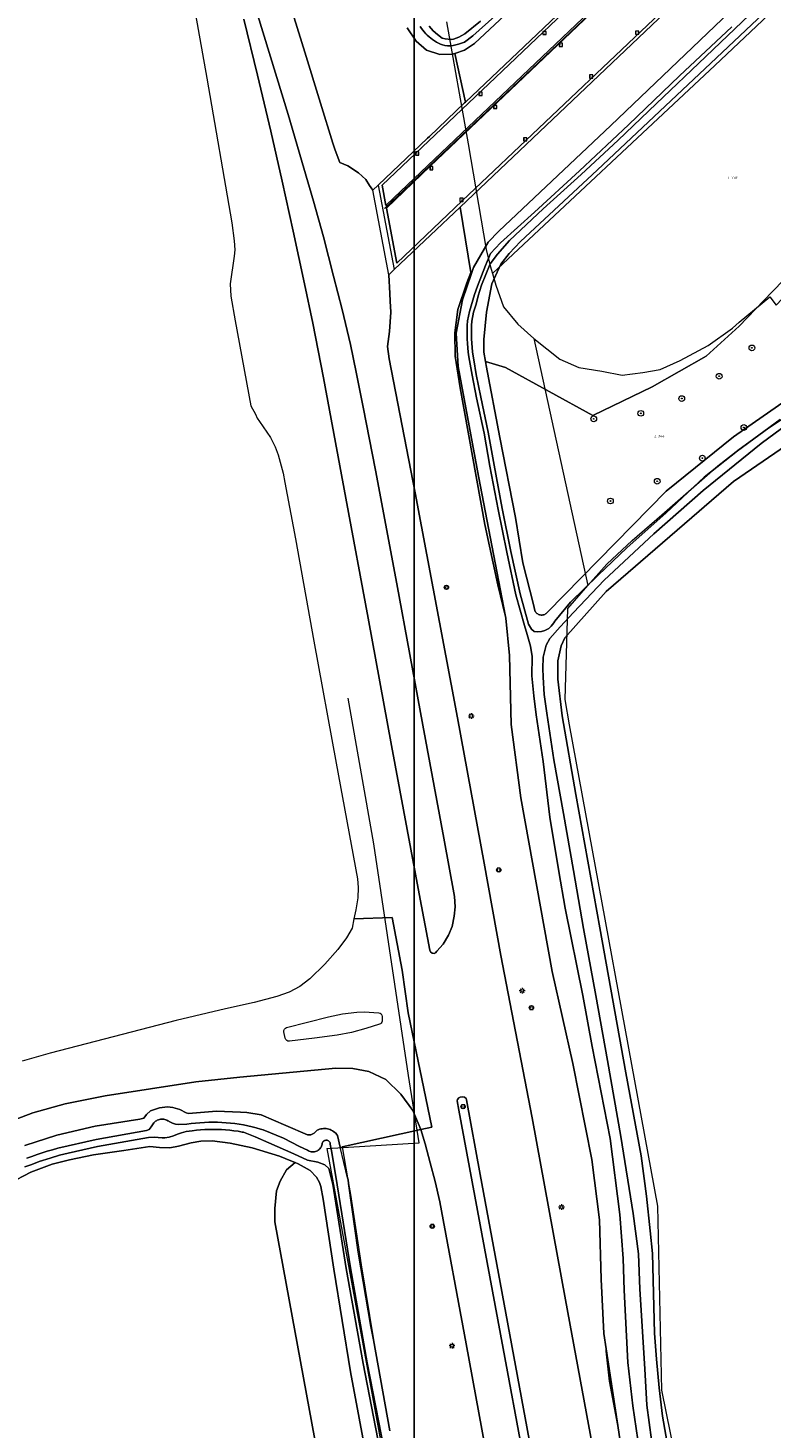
# Model space of a CAD drawing. Header units: metres. Extents: x 250001 to 257773, y 598992 to 609118.
# Tile 21 of 256: x 251252 to 251355, y 600696 to 600891. Entities that reach past the tile are written whole.
import ezdxf
from ezdxf.enums import TextEntityAlignment as Align
from ezdxf.lldxf.tags import DXFTag

# ---------------------------------------------------------------- set-up
doc = ezdxf.new("R2010")
doc.units = ezdxf.units.M
for name, color, linetype, lineweight in [('B-WE-BV-LEUNING-G', 252, 'BV-LEUNING', 18), ('B-WE-GR-BOOM-S', 252, 'Continuous', 25), ('B-WE-GR-BOS_LOOF-GV', 252, 'Continuous', 13), ('B-WE-GR-BOUWLAND-GV', 252, 'Continuous', 13), ('B-WE-GR-GRAS-GV', 252, 'Continuous', 13), ('B-WE-GR-GROENVOORZIENING-GV', 252, 'Continuous', 18), ('B-WE-IE-TERREINAFSCHEIDING_KUNSTMATIG_MUUR-GV', 252, 'Continuous', 18), ('B-WE-KG-GRENS_PERCEEL-G', 150, 'KG-PERCEEL', 18), ('B-WE-KG-GRENS_PERCEEL-S', 150, 'Continuous', 25), ('B-WE-KL-ET_LS_OV_LICHTMAST-S', 252, 'Continuous', 25), ('B-WE-OG-WATER-GV', 252, 'Continuous', 18), ('B-WE-OG-WATER_SLOOT-GV', 252, 'Continuous', 18), ('B-WE-RI-GWA_KOLK-S', 252, 'Continuous', 25), ('B-WE-VH-VERHARDING_GESLOTEN-GV', 252, 'Continuous', 18), ('B-WE-VH-VERHARDING_OPEN-GV', 252, 'Continuous', 18), ('B-WE-VH-VERHARDING_TEGEL-GV', 252, 'Continuous', 18), ('B-WE-VW-VERKEERSTEKEN_BORD-S', 252, 'Continuous', 25), ('B-WE-VW-VERKEERSTEKEN_DRAAGCONSTRUCTIE-S', 252, 'Continuous', 25), ('N-WE-OG-GBKN-G', 7, 'Continuous', 25), ('X-XX-AL-REFERENTIE-G', 7, 'Continuous', 18)]:
    doc.layers.add(name, color=color, linetype=linetype, lineweight=lineweight)
doc.styles.add('NLCS-ISO', font='NLCS-ISO.ttf')
doc.styles.get("Standard").update_dxf_attribs({"font": 'NLCS-ISO.ttf'})
doc.linetypes.add('BV-LEUNING', pattern='A,1,[69,NLCS.SHX,S=0.2,R=0,X=0,Y=0],1', length=2)
tags = doc.linetypes.add('KG-PERCEEL', pattern='A,5.5,-2,["P",Standard,S=1.8,R=0,X=-0.5,Y=-0.9],-2,5.5,-2,[5,NLCS.SHX,S=0.75,R=0,X=0,Y=0],-2', length=19).pattern_tags.tags
tags[6] = DXFTag(74, 10)

# ---------------------------------------------------------------- blocks, each defined once
blk = doc.blocks.new('SKG-PERCEELNUMMER-SO')
at = {"style": 'NLCS-ISO', "oblique": 10, "flags": 1}
blk.add_attdef('GEMEENTECODE', text='', height=1.8, dxfattribs=at).set_placement((0, 2.55), align=Align.MIDDLE_CENTER)
at = {"style": 'NLCS-ISO', "oblique": 10}
blk.add_attdef('SECTIE', text='', height=1.8, dxfattribs=at).set_placement((-0.5, 0), align=Align.MIDDLE_RIGHT)
blk.add_attdef('PERCEELNUMMER', text='', height=1.8, dxfattribs=at).set_placement((0.5, 0), align=Align.MIDDLE_LEFT)
blk = doc.blocks.new('BS2021-132-Xref-KAD-20210617')
at = {"layer": 'B-WE-KG-GRENS_PERCEEL-G', "flags": 128}
for points in [[(251322.091, 600847.643), (251325.742, 600844.735), (251328.377, 600843.574), (251331.585, 600843.068), (251334.417, 600842.501), (251337.326, 600842.885), (251339.701, 600843.287), (251342.51, 600844.56), (251346.426, 600846.668), (251349.787, 600849.051), (251350.756, 600849.905), (251354.986, 600853.438), (251355.899, 600852.293), (251362.577, 600859.355), (251366.901, 600865.56), (251374.638, 600878.523), (251375.979, 600881.415), (251377.95, 600885.774), (251379.547, 600889.479), (251381.279, 600894.945), (251382.716, 600899.125), (251384.642, 600907.164), (251385.738, 600913.737), (251386.074, 600915.284)], [(251372.293, 600909.309), (251347.326, 600885.677), (251316.331, 600856.675)], [(251309.957, 600891.785), (251312.957, 600874.762), (251315.459, 600860.026), (251316.017, 600857.771), (251316.331, 600856.675)], [(251316.331, 600856.675), (251316.794, 600855.062), (251317.869, 600852.057), (251319.873, 600849.628), (251322.091, 600847.643)], [(251329.658, 600813.191), (251332.288, 600816.175), (251335.806, 600819.47), (251339.957, 600823.042), (251347.764, 600829.89), (251350.749, 600832.213), (251354.248, 600834.775), (251359.112, 600837.993), (251362.019, 600839.96), (251371.566, 600852.813)], [(251322.091, 600847.643), (251329.658, 600813.191)], [(251384.873, 600481.371), (251372.076, 600539.579), (251368.922, 600553.899), (251352.591, 600638.774), (251339.944, 600701.059), (251339.402, 600726.685), (251327.063, 600793.76), (251326.463, 600797.321), (251326.835, 600809.987), (251329.658, 600813.191)], [(251293.277, 600734.708), (251306.126, 600735.505), (251304.624, 600744.901), (251299.794, 600777.205), (251296.212, 600797.52)], [(251293.277, 600734.708), (251296.179, 600718.896), (251308.159, 600653.482), (251318.338, 600576.507), (251320.045, 600563.549), (251323.51, 600541.809), (251325.81, 600529.051), (251331.087, 600499.948)]]:
    blk.add_lwpolyline(points, dxfattribs=at)
at = {"layer": 'N-WE-OG-GBKN-G'}
blk.add_lwpolyline([(251305.421, 608118.318), (256711.718, 608118.318), (256711.718, 599991.994), (251305.421, 599991.994)], close=True, dxfattribs=at)
at = {"layer": 'B-WE-KG-GRENS_PERCEEL-S', "xscale": 0.2, "yscale": 0.2, "zscale": 0.2}
for p, values in [((251349.504, 600870.028), {'PERCEELNUMMER': '778', 'SECTIE': 'L'}), ((251339.304, 600834.007), {'PERCEELNUMMER': '344', 'SECTIE': 'L'})]:
    blk.add_blockref('SKG-PERCEELNUMMER-SO', p, dxfattribs=at).add_auto_attribs(values)
blk = doc.blocks.new('SIE-WEG_VERKEERSBORD-SO')
at = {"color": 0, "linetype": 'ByBlock', "lineweight": 18}
blk.add_lwpolyline([(-1.125, -1.125), (1.125, -1.125), (1.125, 1.125), (-1.125, 1.125)], close=True, dxfattribs=at)
at = {"color": 0, "linetype": 'ByBlock', "lineweight": 18, "style": 'NLCS-ISO'}
blk.add_text('vb', height=1.5, dxfattribs=at).set_placement((0, 0), align=Align.MIDDLE_CENTER)
blk = doc.blocks.new('SIE-WEG_PAAL_VERKEERSBORD-SO')
at = {"color": 0, "linetype": 'ByBlock', "lineweight": 18}
blk.add_circle((0, 0), 1.5, dxfattribs=at)
at = {"color": 0, "linetype": 'ByBlock', "lineweight": 18, "style": 'NLCS-ISO'}
blk.add_text('vb', height=1.5, dxfattribs=at).set_placement((0, 0.13), align=Align.MIDDLE_CENTER)
blk = doc.blocks.new('SKL-ET_OV_LICHTMAST-SO')
at = {"color": 0, "linetype": 'ByBlock', "lineweight": 18}
for points in [[(-1.25, 0), (-2, 0)], [(-1.41, 1.41), (-0.88, 0.88)], [(0, 2), (0, 1.25)], [(0.88, 0.88), (1.41, 1.41)], [(2, 0), (1.25, 0)], [(-1.41, -1.41), (-0.88, -0.88)], [(0, -1.25), (0, -2)], [(0.88, -0.88), (1.41, -1.41)]]:
    blk.add_lwpolyline(points, dxfattribs=at)
blk.add_circle((0, 0), 1, dxfattribs=at)
blk = doc.blocks.new('SRI-KOLK-SO')
at = {"color": 0, "linetype": 'ByBlock', "lineweight": 18}
blk.add_lwpolyline([(-1.125, -1.125), (1.125, -1.125), (1.125, 1.125), (-1.125, 1.125)], close=True, dxfattribs=at)
at = {"color": 0, "linetype": 'ByBlock', "lineweight": 18, "style": 'NLCS-ISO'}
blk.add_text('k', height=1.5, dxfattribs=at).set_placement((0, 0), align=Align.MIDDLE_CENTER)
blk = doc.blocks.new('SGR-BOOM_01-SO')
at = {"linetype": 'ByBlock', "lineweight": 18}
h = blk.add_hatch(color=0, dxfattribs=at)
h.dxf.hatch_style = 1
edge = h.paths.add_edge_path()
edge.add_arc((0, 0), 0.25, 0, 360)
at = {"color": 0, "linetype": 'ByBlock', "lineweight": 18}
for radius in [2, 0.25]:
    blk.add_circle((0, 0), radius, dxfattribs=at)
blk = doc.blocks.new('BS2021-132-Xref-BGT-GRIJS-20210617-aangepast')
at = {"layer": 'B-WE-BV-LEUNING-G', "flags": 128}
blk.add_lwpolyline([(251337.954, 600900.549), (251301.279, 600865.749)], dxfattribs=at)
at = {"layer": 'B-WE-GR-BOS_LOOF-GV', "flags": 128}
blk.add_lwpolyline([(251298.971, 600690.66), (251296.533, 600703.574), (251294.224, 600717.902), (251292.725, 600727.668), (251292.42, 600729.424), (251292.252, 600729.982), (251291.796, 600730.751), (251290.923, 600731.666), (251289.284, 600732.58), (251288.829, 600732.766), (251287.631, 600731.747), (251286.737, 600730.179), (251286.256, 600728.828), (251286.025, 600726.385), (251286.009, 600724.503), (251293.598, 600683.269)], dxfattribs=at)
at = {"layer": 'B-WE-GR-BOUWLAND-GV', "flags": 128}
blk.add_lwpolyline([(251362.204, 600836.118), (251349.965, 600827.71), (251332.192, 600812.385), (251326.431, 600805.892), (251325.907, 600804.779), (251325.459, 600802.683), (251325.474, 600800.128), (251326.08, 600795.024), (251327.98, 600784.064), (251331.296, 600765.473), (251334.92, 600745.295), (251337.062, 600733.69), (251337.826, 600728.081), (251338.346, 600723.254), (251338.639, 600720.072), (251338.952, 600708.995), (251339.226, 600705.381), (251339.56, 600701.354), (251340.034, 600697.409), (251340.824, 600692.895)], dxfattribs=at)
at = {"layer": 'B-WE-GR-GRAS-GV', "flags": 128}
blk.add_lwpolyline([(251372.042, 600909.884), (251347.596, 600886.736), (251330.96, 600871.109), (251320.251, 600861.149), (251318.675, 600859.461), (251317.501, 600857.97), (251316.271, 600855.255), (251315.516, 600851.317), (251315.146, 600847.506), (251315.144, 600845.72), (251315.354, 600844.428), (251318.153, 600843.57), (251330.324, 600836.889), (251338.587, 600840.876), (251346.128, 600845.162), (251350.731, 600849.369), (251355.335, 600854.131), (251355.747, 600854.563), (251358.296, 600857.237), (251360.774, 600859.835), (251364.952, 600865.51), (251369.422, 600873.104), (251374.584, 600883.535), (251379.034, 600893.605)], dxfattribs=at)
for points in [[(251318.145, 600808.869), (251314.415, 600828.421), (251311.583, 600843.719), (251311.266, 600848.363), (251312.179, 600853.024), (251313.374, 600856.572), (251313.332, 600856.835), (251313.332, 600856.837), (251312.778, 600855.39), (251311.5, 600851.687), (251311.091, 600848.429), (251311.15, 600845.173), (251311.821, 600840.766), (251315.265, 600821.69), (251317.112, 600813.282)], [(251333.82, 600696.128), (251332.193, 600706.793), (251332.208, 600706.475), (251332.65, 600702.278)]]:
    blk.add_lwpolyline(points, close=True, dxfattribs=at)
at = {"layer": 'B-WE-GR-GROENVOORZIENING-GV', "flags": 128}
for points in [[(251286.584, 600899.256), (251290.211, 600887.531), (251292.366, 600880.441), (251294.099, 600874.876), (251294.432, 600873.894), (251295.08, 600872.18), (251296.207, 600871.696), (251297.658, 600870.721), (251298.688, 600869.794), (251299.182, 600868.969), (251299.649, 600868.296), (251300.407, 600869.016), (251307.269, 600875.532), (251307.553, 600875.801), (251312.47, 600880.469), (251312.566, 600880.56), (251311.095, 600887.373), (251310.726, 600887.247), (251309.017, 600887.233), (251307.128, 600887.816), (251305.696, 600889.082), (251304.436, 600890.923)], [(251346.822, 600899.196), (251311.848, 600865.954), (251313.332, 600856.837), (251313.332, 600856.835), (251313.374, 600856.572), (251313.695, 600857.524), (251315.735, 600861.05), (251317.21, 600862.586), (251332.852, 600877.338), (251353.591, 600897.169)], [(251334.437, 600692.08), (251333.82, 600696.128), (251332.65, 600702.278), (251332.208, 600706.475), (251332.193, 600706.793), (251331.863, 600708.958), (251331.491, 600716.49), (251331.266, 600724.762), (251330.177, 600733.202), (251327.534, 600746.595), (251324.667, 600759.38), (251320.317, 600783.61), (251318.944, 600793.842), (251318.74, 600803.422), (251318.191, 600808.63), (251318.145, 600808.869), (251317.112, 600813.282), (251315.265, 600821.69), (251311.821, 600840.766), (251311.15, 600845.173), (251311.091, 600848.429), (251311.5, 600851.687), (251312.778, 600855.39), (251313.332, 600856.837), (251311.848, 600865.954), (251307.688, 600862.024), (251302.65, 600857.239), (251301.892, 600856.519), (251302.016, 600853.9), (251302.099, 600852.834), (251302.174, 600851.3), (251301.973, 600848.615), (251301.709, 600846.503), (251301.969, 600844.778), (251305.56, 600826.123), (251311.462, 600794.754), (251315.203, 600774.492), (251317.532, 600761.628), (251321.865, 600738.98), (251326.539, 600713.634), (251331.179, 600688.431)], [(251355.335, 600854.131), (251350.731, 600849.369), (251346.128, 600845.162), (251338.587, 600840.876), (251330.324, 600836.889), (251318.153, 600843.57), (251315.354, 600844.428), (251315.446, 600843.865), (251317.356, 600833.813), (251319.535, 600822.659), (251320.581, 600816.375), (251322.06, 600810.531), (251322.247, 600809.712), (251322.302, 600809.597), (251322.372, 600809.49), (251322.454, 600809.392), (251322.548, 600809.305), (251322.651, 600809.23), (251322.764, 600809.169), (251322.883, 600809.123), (251323.007, 600809.092), (251323.133, 600809.076), (251323.261, 600809.077), (251323.388, 600809.093), (251323.512, 600809.125), (251323.63, 600809.172), (251323.742, 600809.234), (251323.846, 600809.309), (251323.876, 600809.336), (251324.024, 600809.487), (251340.549, 600826.328), (251349.966, 600833.933), (251358.808, 600840.086)], [(251251.18, 600735.13), (251255.614, 600736.591), (251260.947, 600737.85), (251267.177, 600738.803), (251267.729, 600738.952), (251268.117, 600739.479), (251268.693, 600739.955), (251269.914, 600740.402), (251271.065, 600740.551), (251271.786, 600740.426), (251272.788, 600740.185), (251273.659, 600739.696), (251273.957, 600739.611), (251277.88, 600739.908), (251281.213, 600739.777), (251282.098, 600739.729), (251284.11, 600739.403), (251287.543, 600737.948), (251290.56, 600736.642), (251291.016, 600736.652), (251291.469, 600736.865), (251291.918, 600737.28), (251292.041, 600737.336), (251292.219, 600737.401), (251292.402, 600737.451), (251292.588, 600737.485), (251292.777, 600737.504), (251292.967, 600737.506), (251293.156, 600737.493), (251293.344, 600737.463), (251293.528, 600737.418), (251293.708, 600737.358), (251293.882, 600737.283), (251294.049, 600737.193), (251294.208, 600737.089), (251294.358, 600736.973), (251294.497, 600736.844), (251294.625, 600736.704), (251294.741, 600736.554), (251295.133, 600734.907), (251295.401, 600734.957), (251306.345, 600737.365), (251305.233, 600740.018), (251303.586, 600742.297), (251301.465, 600744.358), (251299.104, 600745.479), (251296.9, 600745.869), (251294.498, 600745.917), (251281.139, 600744.651), (251274.976, 600744.016), (251262.361, 600742.086), (251256.766, 600740.971), (251252.273, 600739.709), (251247.756, 600737.962)], [(251317.569, 600680.932), (251312.66, 600707.509), (251308.993, 600727.279), (251308.376, 600730.119), (251307.676, 600732.732), (251306.961, 600735.38), (251306.345, 600737.365), (251295.401, 600734.957), (251296.152, 600730.621), (251296.218, 600730.344), (251296.288, 600729.837), (251296.556, 600728.294), (251298.059, 600718.505), (251299.745, 600708.043), (251302.036, 600695.351)], [(251293.598, 600683.269), (251286.009, 600724.503), (251286.025, 600726.385), (251286.256, 600728.828), (251286.737, 600730.179), (251287.631, 600731.747), (251288.829, 600732.766), (251288.239, 600733.006), (251286.673, 600733.645), (251282.862, 600734.835), (251279.779, 600735.469), (251277.286, 600735.775), (251275.703, 600735.747), (251274.362, 600735.538), (251272.587, 600735.074), (251271.351, 600734.817), (251269.91, 600734.883), (251268.57, 600734.998), (251264.946, 600734.454), (251260.717, 600733.838), (251257.391, 600733.132), (251254.949, 600732.544), (251251.993, 600731.407), (251248.977, 600729.847)]]:
    blk.add_lwpolyline(points, dxfattribs=at)
blk.add_lwpolyline([(251338.758, 600908.252), (251336.928, 600910.35), (251313.824, 600888.738), (251312.438, 600887.832), (251311.095, 600887.373), (251312.566, 600880.56), (251339.877, 600906.488), (251338.468, 600907.977)], close=True, dxfattribs=at)
at = {"layer": 'B-WE-IE-TERREINAFSCHEIDING_KUNSTMATIG_MUUR-GV', "flags": 128}
for points in [[(251328.893, 600892.252), (251315.779, 600879.763), (251302.613, 600867.225), (251301.499, 600866.165), (251300.961, 600868.99), (251313.923, 600881.296), (251327.233, 600893.933)], [(251339.877, 600906.488), (251312.566, 600880.56), (251312.47, 600880.469), (251307.553, 600875.801), (251307.269, 600875.532), (251300.407, 600869.016), (251302.65, 600857.239), (251307.688, 600862.024), (251311.848, 600865.954), (251346.822, 600899.196)], [(251346.838, 600899.763), (251312.134, 600866.799), (251303.026, 600858.148), (251301.566, 600865.813), (251307.673, 600871.629), (251342.253, 600904.561)]]:
    blk.add_lwpolyline(points, dxfattribs=at)
at = {"layer": 'B-WE-OG-WATER-GV', "flags": 128}
for points in [[(251306.277, 600891.119), (251306.45, 600890.855), (251306.635, 600890.6), (251306.833, 600890.354), (251307.043, 600890.119), (251307.265, 600889.895), (251307.499, 600889.682), (251307.742, 600889.481), (251307.995, 600889.293), (251308.258, 600889.119), (251308.529, 600888.957), (251308.808, 600888.81), (251309.094, 600888.677), (251309.386, 600888.558), (251309.685, 600888.455), (251310.095, 600888.415), (251310.5, 600888.415), (251310.858, 600888.455), (251311.604, 600888.657), (251312.448, 600888.957), (251313.622, 600889.817), (251316.693, 600892.543)], [(251314.662, 600891.881), (251312.494, 600890.089), (251311.669, 600889.653), (251310.915, 600889.351), (251310.667, 600889.323), (251310.19, 600889.35), (251309.76, 600889.401), (251309.343, 600889.511), (251308.667, 600889.982), (251308.094, 600890.499), (251307.54, 600891.18)], [(251338.501, 600694.14), (251337.873, 600698.933), (251337.567, 600704.018), (251336.895, 600715.105), (251336.712, 600720.03), (251335.975, 600725.645), (251334.223, 600736.376), (251332.39, 600746.982), (251330.731, 600756.07), (251329.044, 600765.38), (251327.648, 600773.469), (251326.25, 600781.432), (251324.904, 600788.921), (251323.933, 600795.392), (251323.557, 600798.027), (251323.433, 600800.443), (251323.366, 600801.654), (251323.422, 600803.214), (251323.819, 600804.902), (251324.327, 600805.822), (251325.783, 600807.424), (251327.647, 600809.447), (251331.933, 600813.939), (251338.844, 600820.394), (251345.701, 600826.465), (251353.815, 600833.01), (251361.226, 600838.457)], [(251356.445, 600836.356), (251350.484, 600831.967), (251345.852, 600828.299), (251340.536, 600823.352), (251335.085, 600818.431), (251331.063, 600814.659), (251327.2, 600810.862), (251325.06, 600808.23), (251324.892, 600807.978), (251324.527, 600807.514), (251324.197, 600807.197), (251323.632, 600806.917), (251323.163, 600806.777), (251322.619, 600806.74), (251322.17, 600806.805), (251321.767, 600807.136), (251321.386, 600807.791), (251320.203, 600812.035), (251318.92, 600817.96), (251317.71, 600823.916), (251316.564, 600829.965), (251315.758, 600834.556), (251314.708, 600839.476), (251314.094, 600842.611), (251313.734, 600844.67), (251313.654, 600845.178), (251313.575, 600845.782), (251313.511, 600846.387), (251313.464, 600846.995), (251313.432, 600847.603), (251313.416, 600848.212), (251313.416, 600848.821), (251313.433, 600849.43), (251313.465, 600850.038), (251313.712, 600851.295), (251314.054, 600852.401), (251314.359, 600853.564), (251314.82, 600855.073), (251316.037, 600858.018), (251317.063, 600859.402), (251318.711, 600861.296), (251323.403, 600865.688), (251328.716, 600870.499), (251333.869, 600875.29), (251339.165, 600880.351), (251346.101, 600886.942), (251352.182, 600892.734)], [(251349.699, 600891.062), (251342.418, 600884.229), (251335.319, 600877.414), (251328.454, 600871.003), (251322.215, 600865.237), (251317.458, 600860.981), (251316.067, 600859.468), (251315.375, 600857.805), (251314.273, 600854.926), (251313.834, 600853.751), (251313.125, 600851.41), (251312.87, 600850.112), (251312.836, 600849.454), (251312.819, 600848.829), (251312.819, 600848.204), (251312.835, 600847.58), (251312.867, 600846.956), (251312.916, 600846.333), (251312.981, 600845.711), (251313.063, 600845.093), (251313.144, 600844.572), (251313.506, 600842.503), (251314.123, 600839.356), (251315.172, 600834.442), (251315.976, 600829.858), (251317.123, 600823.801), (251318.336, 600817.838), (251319.623, 600811.891), (251320.816, 600807.61), (251321.187, 600806.379), (251321.659, 600804.752), (251321.857, 600803.289), (251321.836, 600800.626), (251322.11, 600797.82), (251322.448, 600795.178), (251323.424, 600788.677), (251324.36, 600780.908), (251325.589, 600773.329), (251326.501, 600768.21), (251328.951, 600756.049), (251330.225, 600748.942), (251332.744, 600736.127), (251334.119, 600725.543), (251334.554, 600719.374), (251334.709, 600714.989), (251335.203, 600704.883), (251335.921, 600698.866), (251336.595, 600694.12)], [(251305.624, 600670.352), (251298.889, 600704.867), (251296.564, 600718.099), (251294.527, 600730.822), (251294.032, 600733.554), (251293.935, 600734.185), (251293.738, 600735.322), (251293.73, 600735.416), (251293.706, 600735.508), (251293.667, 600735.595), (251293.613, 600735.674), (251293.548, 600735.743), (251293.472, 600735.8), (251293.387, 600735.843), (251293.297, 600735.872), (251293.202, 600735.885), (251293.107, 600735.882), (251293.014, 600735.864), (251292.925, 600735.83), (251292.843, 600735.781), (251292.771, 600735.72), (251292.709, 600735.647), (251292.661, 600735.565), (251292.627, 600735.476), (251292.609, 600735.383), (251292.605, 600735.313), (251292.573, 600735.188), (251292.521, 600735.051), (251292.456, 600734.922), (251292.376, 600734.8), (251292.284, 600734.687), (251292.18, 600734.585), (251292.065, 600734.496), (251291.941, 600734.419), (251291.809, 600734.356), (251291.672, 600734.308), (251291.529, 600734.276), (251291.384, 600734.259), (251291.238, 600734.258), (251291.093, 600734.272), (251290.951, 600734.303), (251290.812, 600734.349), (251290.68, 600734.409), (251290.554, 600734.484), (251289.448, 600735.01), (251287.206, 600736.173), (251284.398, 600737.316), (251284.005, 600737.437), (251283.419, 600737.602), (251282.829, 600737.752), (251282.235, 600737.886), (251281.638, 600738.005), (251281.038, 600738.108), (251280.435, 600738.195), (251279.831, 600738.266), (251279.225, 600738.321), (251278.617, 600738.361), (251278.009, 600738.384), (251277.4, 600738.391), (251276.791, 600738.383), (251276.183, 600738.358), (251275.576, 600738.318), (251274.969, 600738.261), (251274.365, 600738.189), (251273.762, 600738.101), (251272.645, 600738.092), (251272.174, 600738.133), (251271.736, 600738.268), (251271.269, 600738.482), (251271.23, 600738.514), (251271.104, 600738.604), (251270.97, 600738.681), (251270.828, 600738.743), (251270.681, 600738.79), (251270.53, 600738.822), (251270.377, 600738.838), (251270.222, 600738.838), (251270.069, 600738.822), (251269.917, 600738.79), (251269.77, 600738.743), (251269.629, 600738.681), (251269.495, 600738.604), (251269.369, 600738.514), (251269.254, 600738.412), (251269.149, 600738.298), (251269.057, 600738.174), (251268.978, 600738.041), (251268.783, 600737.731), (251268.477, 600737.391), (251268.112, 600737.241), (251261.101, 600736), (251255.758, 600734.756), (251255.743, 600734.752), (251255.016, 600734.558), (251254.293, 600734.349), (251253.574, 600734.124), (251252.861, 600733.885), (251252.153, 600733.63), (251251.451, 600733.359)], [(251251.165, 600732.157), (251252.127, 600732.484), (251253.135, 600732.912), (251254.671, 600733.392), (251255.993, 600733.789), (251257.194, 600734.064), (251261.302, 600735.02), (251268.393, 600736.275), (251269.283, 600736.327), (251269.753, 600736.247), (251270.287, 600736.205), (251270.689, 600736.22), (251271.296, 600736.302), (251271.866, 600736.495), (251272.437, 600736.703), (251272.984, 600736.905), (251273.633, 600737.08), (251274.084, 600737.137), (251274.497, 600737.198), (251275.075, 600737.267), (251275.655, 600737.321), (251276.236, 600737.36), (251276.819, 600737.383), (251277.401, 600737.391), (251277.983, 600737.384), (251278.565, 600737.362), (251279.147, 600737.324), (251279.727, 600737.271), (251280.305, 600737.203), (251280.882, 600737.12), (251281.456, 600737.021), (251281.644, 600736.984), (251283.244, 600736.369), (251285.194, 600735.535), (251288.671, 600733.992), (251290.556, 600733.116), (251292.019, 600732.834), (251292.972, 600732.429), (251293.521, 600731.929), (251294.088, 600729.771), (251295.972, 600717.999), (251298.299, 600704.757), (251305.034, 600670.24)]]:
    blk.add_lwpolyline(points, dxfattribs=at)
at = {"layer": 'B-WE-OG-WATER_SLOOT-GV', "flags": 128}
for points in [[(251304.436, 600890.923), (251305.696, 600889.082), (251307.128, 600887.816), (251309.017, 600887.233), (251310.726, 600887.247), (251311.095, 600887.373), (251312.438, 600887.832), (251313.824, 600888.738), (251336.928, 600910.35)], [(251307.54, 600891.18), (251308.094, 600890.499), (251308.667, 600889.982), (251309.343, 600889.511), (251309.76, 600889.401), (251310.19, 600889.35), (251310.667, 600889.323), (251310.915, 600889.351), (251311.669, 600889.653), (251312.494, 600890.089), (251314.662, 600891.881)], [(251316.693, 600892.543), (251313.622, 600889.817), (251312.448, 600888.957), (251311.604, 600888.657), (251310.858, 600888.455), (251310.5, 600888.415), (251310.095, 600888.415), (251309.685, 600888.455), (251309.386, 600888.558), (251309.094, 600888.677), (251308.808, 600888.81), (251308.529, 600888.957), (251308.258, 600889.119), (251307.995, 600889.293), (251307.742, 600889.481), (251307.499, 600889.682), (251307.265, 600889.895), (251307.043, 600890.119), (251306.833, 600890.354), (251306.635, 600890.6), (251306.45, 600890.855), (251306.277, 600891.119)], [(251336.595, 600694.12), (251335.921, 600698.866), (251335.203, 600704.883), (251334.709, 600714.989), (251334.554, 600719.374), (251334.119, 600725.543), (251332.744, 600736.127), (251330.225, 600748.942), (251328.951, 600756.049), (251326.501, 600768.21), (251325.589, 600773.329), (251324.36, 600780.908), (251323.424, 600788.677), (251322.448, 600795.178), (251322.11, 600797.82), (251321.836, 600800.626), (251321.857, 600803.289), (251321.659, 600804.752), (251321.187, 600806.379), (251320.816, 600807.61), (251319.623, 600811.891), (251318.336, 600817.838), (251317.123, 600823.801), (251315.976, 600829.858), (251315.172, 600834.442), (251314.123, 600839.356), (251313.506, 600842.503), (251313.144, 600844.572), (251313.063, 600845.093), (251312.981, 600845.711), (251312.916, 600846.333), (251312.867, 600846.956), (251312.835, 600847.58), (251312.819, 600848.204), (251312.819, 600848.829), (251312.836, 600849.454), (251312.87, 600850.112), (251313.125, 600851.41), (251313.834, 600853.751), (251314.273, 600854.926), (251315.375, 600857.805), (251316.067, 600859.468), (251317.458, 600860.981), (251322.215, 600865.237), (251328.454, 600871.003), (251335.319, 600877.414), (251342.418, 600884.229), (251349.699, 600891.062)], [(251352.182, 600892.734), (251346.101, 600886.942), (251339.165, 600880.351), (251333.869, 600875.29), (251328.716, 600870.499), (251323.403, 600865.688), (251318.711, 600861.296), (251317.063, 600859.402), (251316.037, 600858.018), (251314.82, 600855.073), (251314.359, 600853.564), (251314.054, 600852.401), (251313.712, 600851.295), (251313.465, 600850.038), (251313.433, 600849.43), (251313.416, 600848.821), (251313.416, 600848.212), (251313.432, 600847.603), (251313.464, 600846.995), (251313.511, 600846.387), (251313.575, 600845.782), (251313.654, 600845.178), (251313.734, 600844.67), (251314.094, 600842.611), (251314.708, 600839.476), (251315.758, 600834.556), (251316.564, 600829.965), (251317.71, 600823.916), (251318.92, 600817.96), (251320.203, 600812.035), (251321.386, 600807.791), (251321.767, 600807.136), (251322.17, 600806.805), (251322.619, 600806.74), (251323.163, 600806.777), (251323.632, 600806.917), (251324.197, 600807.197), (251324.527, 600807.514), (251324.892, 600807.978), (251325.06, 600808.23), (251327.2, 600810.862), (251331.063, 600814.659), (251335.085, 600818.431), (251340.536, 600823.352), (251345.852, 600828.299), (251350.484, 600831.967), (251356.445, 600836.356)], [(251361.226, 600838.457), (251353.815, 600833.01), (251345.701, 600826.465), (251338.844, 600820.394), (251331.933, 600813.939), (251327.647, 600809.447), (251325.783, 600807.424), (251324.327, 600805.822), (251323.819, 600804.902), (251323.422, 600803.214), (251323.366, 600801.654), (251323.433, 600800.443), (251323.557, 600798.027), (251323.933, 600795.392), (251324.904, 600788.921), (251326.25, 600781.432), (251327.648, 600773.469), (251329.044, 600765.38), (251330.731, 600756.07), (251332.39, 600746.982), (251334.223, 600736.376), (251335.975, 600725.645), (251336.712, 600720.03), (251336.895, 600715.105), (251337.567, 600704.018), (251337.873, 600698.933), (251338.501, 600694.14)], [(251340.824, 600692.895), (251340.034, 600697.409), (251339.56, 600701.354), (251339.226, 600705.381), (251338.952, 600708.995), (251338.639, 600720.072), (251338.346, 600723.254), (251337.826, 600728.081), (251337.062, 600733.69), (251334.92, 600745.295), (251331.296, 600765.473), (251327.98, 600784.064), (251326.08, 600795.024), (251325.474, 600800.128), (251325.459, 600802.683), (251325.907, 600804.779), (251326.431, 600805.892), (251332.192, 600812.385), (251349.965, 600827.71), (251362.204, 600836.118)], [(251358.808, 600840.086), (251349.966, 600833.933), (251340.549, 600826.328), (251324.024, 600809.487), (251323.876, 600809.336), (251323.846, 600809.309), (251323.742, 600809.234), (251323.63, 600809.172), (251323.512, 600809.125), (251323.388, 600809.093), (251323.261, 600809.077), (251323.133, 600809.076), (251323.007, 600809.092), (251322.883, 600809.123), (251322.764, 600809.169), (251322.651, 600809.23), (251322.548, 600809.305), (251322.454, 600809.392), (251322.372, 600809.49), (251322.302, 600809.597), (251322.247, 600809.712), (251322.06, 600810.531), (251320.581, 600816.375), (251319.535, 600822.659), (251317.356, 600833.813), (251315.446, 600843.865), (251315.354, 600844.428), (251315.144, 600845.72), (251315.146, 600847.506), (251315.516, 600851.317), (251316.271, 600855.255), (251317.501, 600857.97), (251318.675, 600859.461), (251320.251, 600861.149), (251330.96, 600871.109), (251347.596, 600886.736), (251372.042, 600909.884)], [(251353.591, 600897.169), (251332.852, 600877.338), (251317.21, 600862.586), (251315.735, 600861.05), (251313.695, 600857.524), (251313.374, 600856.572), (251312.179, 600853.024), (251311.266, 600848.363), (251311.583, 600843.719), (251314.415, 600828.421), (251318.145, 600808.869), (251318.191, 600808.63), (251318.74, 600803.422), (251318.944, 600793.842), (251320.317, 600783.61), (251324.667, 600759.38), (251327.534, 600746.595), (251330.177, 600733.202), (251331.266, 600724.762), (251331.491, 600716.49), (251331.863, 600708.958), (251332.193, 600706.793), (251333.82, 600696.128), (251334.437, 600692.08)], [(251305.034, 600670.24), (251298.299, 600704.757), (251295.972, 600717.999), (251294.088, 600729.771), (251293.521, 600731.929), (251292.972, 600732.429), (251292.019, 600732.834), (251290.556, 600733.116), (251288.671, 600733.992), (251285.194, 600735.535), (251283.244, 600736.369), (251281.644, 600736.984), (251281.456, 600737.021), (251280.882, 600737.12), (251280.305, 600737.203), (251279.727, 600737.271), (251279.147, 600737.324), (251278.565, 600737.362), (251277.983, 600737.384), (251277.401, 600737.391), (251276.819, 600737.383), (251276.236, 600737.36), (251275.655, 600737.321), (251275.075, 600737.267), (251274.497, 600737.198), (251274.084, 600737.137), (251273.633, 600737.08), (251272.984, 600736.905), (251272.437, 600736.703), (251271.866, 600736.495), (251271.296, 600736.302), (251270.689, 600736.22), (251270.287, 600736.205), (251269.753, 600736.247), (251269.283, 600736.327), (251268.393, 600736.275), (251261.302, 600735.02), (251257.194, 600734.064), (251255.993, 600733.789), (251254.671, 600733.392), (251253.135, 600732.912), (251252.127, 600732.484), (251251.165, 600732.157)], [(251251.451, 600733.359), (251252.153, 600733.63), (251252.861, 600733.885), (251253.574, 600734.124), (251254.293, 600734.349), (251255.016, 600734.558), (251255.743, 600734.752), (251255.758, 600734.756), (251261.101, 600736), (251268.112, 600737.241), (251268.477, 600737.391), (251268.783, 600737.731), (251268.978, 600738.041), (251269.057, 600738.174), (251269.149, 600738.298), (251269.254, 600738.412), (251269.369, 600738.514), (251269.495, 600738.604), (251269.629, 600738.681), (251269.77, 600738.743), (251269.917, 600738.79), (251270.069, 600738.822), (251270.222, 600738.838), (251270.377, 600738.838), (251270.53, 600738.822), (251270.681, 600738.79), (251270.828, 600738.743), (251270.97, 600738.681), (251271.104, 600738.604), (251271.23, 600738.514), (251271.269, 600738.482), (251271.736, 600738.268), (251272.174, 600738.133), (251272.645, 600738.092), (251273.762, 600738.101), (251274.365, 600738.189), (251274.969, 600738.261), (251275.576, 600738.318), (251276.183, 600738.358), (251276.791, 600738.383), (251277.4, 600738.391), (251278.009, 600738.384), (251278.617, 600738.361), (251279.225, 600738.321), (251279.831, 600738.266), (251280.435, 600738.195), (251281.038, 600738.108), (251281.638, 600738.005), (251282.235, 600737.886), (251282.829, 600737.752), (251283.419, 600737.602), (251284.005, 600737.437), (251284.398, 600737.316), (251287.206, 600736.173), (251289.448, 600735.01), (251290.554, 600734.484), (251290.68, 600734.409), (251290.812, 600734.349), (251290.951, 600734.303), (251291.093, 600734.272), (251291.238, 600734.258), (251291.384, 600734.259), (251291.529, 600734.276), (251291.672, 600734.308), (251291.809, 600734.356), (251291.941, 600734.419), (251292.065, 600734.496), (251292.18, 600734.585), (251292.284, 600734.687), (251292.376, 600734.8), (251292.456, 600734.922), (251292.521, 600735.051), (251292.573, 600735.188), (251292.605, 600735.313), (251292.609, 600735.383), (251292.627, 600735.476), (251292.661, 600735.565), (251292.709, 600735.647), (251292.771, 600735.72), (251292.843, 600735.781), (251292.925, 600735.83), (251293.014, 600735.864), (251293.107, 600735.882), (251293.202, 600735.885), (251293.297, 600735.872), (251293.387, 600735.843), (251293.472, 600735.8), (251293.548, 600735.743), (251293.613, 600735.674), (251293.667, 600735.595), (251293.706, 600735.508), (251293.73, 600735.416), (251293.738, 600735.322), (251293.935, 600734.185), (251294.032, 600733.554), (251294.527, 600730.822), (251296.564, 600718.099), (251298.889, 600704.867), (251305.624, 600670.352)], [(251302.036, 600695.351), (251299.745, 600708.043), (251299.403, 600709.936), (251297.617, 600720.262), (251296.288, 600729.837), (251296.218, 600730.344), (251296.152, 600730.621), (251295.137, 600734.889), (251295.133, 600734.907), (251294.741, 600736.554), (251294.625, 600736.704), (251294.497, 600736.844), (251294.358, 600736.973), (251294.208, 600737.089), (251294.049, 600737.193), (251293.882, 600737.283), (251293.708, 600737.358), (251293.528, 600737.418), (251293.344, 600737.463), (251293.156, 600737.493), (251292.967, 600737.506), (251292.777, 600737.504), (251292.588, 600737.485), (251292.402, 600737.451), (251292.219, 600737.401), (251292.041, 600737.336), (251291.918, 600737.28), (251291.469, 600736.865), (251291.016, 600736.652), (251290.56, 600736.642), (251287.543, 600737.948), (251284.11, 600739.403), (251282.098, 600739.729), (251281.213, 600739.777), (251277.88, 600739.908), (251273.957, 600739.611), (251273.659, 600739.696), (251272.788, 600740.185), (251271.786, 600740.426), (251271.065, 600740.551), (251269.914, 600740.402), (251268.693, 600739.955), (251268.117, 600739.479), (251267.729, 600738.952), (251267.177, 600738.803), (251260.947, 600737.85), (251255.614, 600736.591), (251251.18, 600735.13)], [(251248.977, 600729.847), (251251.993, 600731.407), (251254.949, 600732.544), (251257.391, 600733.132), (251260.717, 600733.838), (251264.946, 600734.454), (251268.57, 600734.998), (251269.91, 600734.883), (251271.351, 600734.817), (251272.587, 600735.074), (251274.362, 600735.538), (251275.703, 600735.747), (251277.286, 600735.775), (251279.779, 600735.469), (251282.862, 600734.835), (251286.673, 600733.645), (251288.239, 600733.006), (251288.829, 600732.766), (251289.284, 600732.58), (251290.923, 600731.666), (251291.796, 600730.751), (251292.252, 600729.982), (251292.42, 600729.424), (251292.725, 600727.668), (251294.224, 600717.902), (251296.533, 600703.574), (251298.971, 600690.66)]]:
    blk.add_lwpolyline(points, dxfattribs=at)
at = {"layer": 'B-WE-VH-VERHARDING_GESLOTEN-GV', "flags": 128}
for points in [[(251274.701, 600894.115), (251276.542, 600883.904), (251280.027, 600863.769), (251280.353, 600861.255), (251280.44, 600860.01), (251280.338, 600859.111), (251279.801, 600855.269), (251279.865, 600853.543), (251280.481, 600850.099), (251282.668, 600838.258), (251283.291, 600837.097), (251283.565, 600836.536), (251283.879, 600836.071), (251285.412, 600833.82), (251286.034, 600832.532), (251286.461, 600831.397), (251287.156, 600828.868), (251287.405, 600827.571), (251288.881, 600819.726), (251291.467, 600805.459), (251294.559, 600788.433), (251297.509, 600772.308), (251297.641, 600771.127), (251297.561, 600769.653), (251297.322, 600768.016), (251297.035, 600766.756), (251302.371, 600766.943), (251303.744, 600759.587), (251304.582, 600753.645), (251307.871, 600737.701), (251306.345, 600737.365), (251306.961, 600735.38), (251307.676, 600732.732), (251308.376, 600730.119), (251308.993, 600727.279), (251312.66, 600707.509), (251317.569, 600680.932)], [(251323.308, 600677.31), (251317.817, 600706.832), (251311.667, 600740.084), (251311.432, 600741.364), (251311.463, 600741.577), (251311.634, 600741.805), (251311.842, 600741.881), (251312.2, 600741.946), (251312.47, 600741.881), (251312.656, 600741.693), (251312.703, 600741.514), (251314.647, 600731.12), (251317.429, 600716.051), (251321.474, 600694.183)], [(251331.179, 600688.431), (251326.539, 600713.634), (251321.865, 600738.98), (251317.532, 600761.628), (251315.203, 600774.492), (251311.462, 600794.754), (251305.56, 600826.123), (251301.969, 600844.778), (251301.709, 600846.503), (251301.973, 600848.615), (251302.174, 600851.3), (251302.099, 600852.834), (251302.016, 600853.9), (251301.892, 600856.519), (251299.649, 600868.296), (251299.182, 600868.969), (251298.688, 600869.794), (251297.658, 600870.721), (251296.207, 600871.696), (251295.08, 600872.18), (251294.432, 600873.894), (251294.099, 600874.876), (251292.366, 600880.441), (251290.211, 600887.531), (251286.584, 600899.256)], [(251283.649, 600892.666), (251287.879, 600878.831), (251290.069, 600871.352), (251291.394, 600866.796), (251292.778, 600861.812), (251294.199, 600856.316), (251295.381, 600851.662), (251296.537, 600846.783), (251297.367, 600842.954), (251298.305, 600838.054), (251300.022, 600829.261), (251303.014, 600813.443), (251306.653, 600793.745), (251309.556, 600777.989), (251311.03, 600769.859), (251311.124, 600768.424), (251311.014, 600767.108), (251310.723, 600765.683), (251310.214, 600764.44), (251309.478, 600763.213), (251308.588, 600762.215), (251308.39, 600762.017), (251308.199, 600761.924), (251307.952, 600761.961), (251307.728, 600762.116), (251307.612, 600762.352), (251306.109, 600770.219), (251302.282, 600790.917), (251299.018, 600808.645), (251295.919, 600825.386), (251292.798, 600842.142), (251291.285, 600849.763), (251290.147, 600855.229), (251288.587, 600862.581), (251287.05, 600869.572), (251285.456, 600876.511), (251283.591, 600884.315), (251281.676, 600892.165)], [(251247.756, 600737.962), (251252.273, 600739.709), (251256.766, 600740.971), (251262.361, 600742.086), (251274.976, 600744.016), (251281.139, 600744.651), (251294.498, 600745.917), (251296.9, 600745.869), (251299.104, 600745.479), (251301.465, 600744.358), (251303.586, 600742.297), (251305.233, 600740.018), (251306.345, 600737.365), (251307.871, 600737.701), (251304.582, 600753.645), (251303.744, 600759.587), (251302.371, 600766.943), (251297.035, 600766.756), (251296.779, 600765.433), (251296.013, 600764.083), (251294.777, 600762.485), (251292.973, 600760.441), (251290.903, 600758.359), (251289.507, 600757.319), (251288.018, 600756.504), (251286.3, 600755.936), (251283.143, 600755.077), (251279.128, 600754.175), (251272.269, 600752.549), (251254.711, 600748.025), (251250.778, 600746.92)], [(251287.646, 600751.581), (251290.552, 600752.342), (251293.468, 600753.064), (251295.448, 600753.496), (251297.454, 600753.727), (251298.467, 600753.761), (251300.489, 600753.65)], [(251300.97, 600753.127), (251300.948, 600752.495)], [(251287.459, 600750.114), (251287.276, 600750.985)], [(251300.609, 600752.047), (251298.702, 600751.446), (251296.701, 600750.914), (251294.692, 600750.53), (251291.537, 600750.095), (251288.038, 600749.704)]]:
    blk.add_lwpolyline(points, dxfattribs=at)
for points in [[(251354.595, 600916.706), (251352.71, 600918.237), (251347.913, 600913.601), (251340.653, 600906.676), (251340.442, 600906.473), (251327.233, 600893.933), (251313.923, 600881.296), (251300.961, 600868.99), (251301.499, 600866.165), (251302.613, 600867.225), (251315.779, 600879.763), (251328.893, 600892.252), (251342.046, 600904.778), (251342.128, 600904.693)], [(251360.117, 600912.219), (251355.016, 600916.364), (251342.446, 600904.39), (251342.253, 600904.561), (251307.673, 600871.629), (251301.566, 600865.813), (251303.026, 600858.148), (251312.134, 600866.799), (251346.838, 600899.763), (251347.568, 600900.533), (251358.18, 600910.364)]]:
    blk.add_lwpolyline(points, close=True, dxfattribs=at)
at = {"layer": 'B-WE-VH-VERHARDING_GESLOTEN-GV'}
for points in [[(251300.489, 600753.65, -0.3765018), (251300.97, 600753.127)], [(251287.276, 600750.985, -0.385316), (251287.646, 600751.581)], [(251300.948, 600752.495, -0.3189735), (251300.609, 600752.047)], [(251288.038, 600749.704, -0.4278255), (251287.459, 600750.114)]]:
    blk.add_lwpolyline(points, format="xyb", dxfattribs=at)
at = {"layer": 'B-WE-VH-VERHARDING_OPEN-GV', "flags": 128}
blk.add_lwpolyline([(251281.676, 600892.165), (251283.591, 600884.315), (251285.456, 600876.511), (251287.05, 600869.572), (251288.587, 600862.581), (251290.147, 600855.229), (251291.285, 600849.763), (251292.798, 600842.142), (251295.919, 600825.386), (251299.018, 600808.645), (251302.282, 600790.917), (251306.109, 600770.219), (251307.612, 600762.352), (251307.728, 600762.116), (251307.952, 600761.961), (251308.199, 600761.924), (251308.39, 600762.017), (251308.588, 600762.215), (251309.478, 600763.213), (251310.214, 600764.44), (251310.723, 600765.683), (251311.014, 600767.108), (251311.124, 600768.424), (251311.03, 600769.859), (251309.556, 600777.989), (251306.653, 600793.745), (251303.014, 600813.443), (251300.022, 600829.261), (251298.305, 600838.054), (251297.367, 600842.954), (251296.537, 600846.783), (251295.381, 600851.662), (251294.199, 600856.316), (251292.778, 600861.812), (251291.394, 600866.796), (251290.069, 600871.352), (251287.879, 600878.831), (251283.649, 600892.666)], dxfattribs=at)
at = {"layer": 'B-WE-VH-VERHARDING_TEGEL-GV', "flags": 128}
blk.add_lwpolyline([(251321.474, 600694.183), (251317.429, 600716.051), (251314.647, 600731.12), (251312.703, 600741.514), (251312.656, 600741.693), (251312.47, 600741.881), (251312.2, 600741.946), (251311.842, 600741.881), (251311.634, 600741.805), (251311.463, 600741.577), (251311.432, 600741.364), (251311.667, 600740.084), (251317.817, 600706.832), (251323.308, 600677.31)], dxfattribs=at)
at = {"layer": 'N-WE-OG-GBKN-G'}
blk.add_lwpolyline([(251305.421, 608118.318), (256711.718, 608118.318), (256711.718, 599991.994), (251305.421, 599991.994)], close=True, dxfattribs=at)
at = {"layer": 'B-WE-GR-BOOM-S', "xscale": 0.2, "yscale": 0.2, "zscale": 0.2}
for p in [(251352.51, 600846.32), (251347.95, 600842.37), (251342.73, 600839.26), (251330.46, 600836.43), (251337.02, 600837.2), (251351.39, 600835.23), (251345.6, 600830.95), (251339.31, 600827.73), (251332.79, 600824.98)]:
    blk.add_blockref('SGR-BOOM_01-SO', p, dxfattribs=at)
at = {"layer": 'B-WE-KL-ET_LS_OV_LICHTMAST-S', "xscale": 0.2, "yscale": 0.2, "zscale": 0.2}
for p in [(251313.386, 600795.011), (251320.484, 600756.712), (251325.967, 600726.566), (251310.705, 600707.233)]:
    blk.add_blockref('SKL-ET_OV_LICHTMAST-SO', p, dxfattribs=at)
at = {"layer": 'B-WE-RI-GWA_KOLK-S', "xscale": 0.2, "yscale": 0.2, "zscale": 0.2}
for p in [(251323.591, 600890.219), (251336.516, 600890.26), (251325.862, 600888.579), (251330.093, 600884.151), (251314.665, 600881.745), (251316.73, 600879.892), (251320.893, 600875.392), (251305.853, 600873.412), (251307.823, 600871.37), (251312.034, 600866.962)]:
    blk.add_blockref('SRI-KOLK-SO', p, dxfattribs=at)
at = {"layer": 'B-WE-VW-VERKEERSTEKEN_BORD-S', "xscale": 0.2, "yscale": 0.2, "zscale": 0.2}
for p in [(251309.929, 600812.945), (251317.212, 600773.556), (251321.775, 600754.349), (251312.248, 600740.574), (251307.957, 600723.889)]:
    blk.add_blockref('SIE-WEG_VERKEERSBORD-SO', p, dxfattribs=at)
at = {"layer": 'B-WE-VW-VERKEERSTEKEN_DRAAGCONSTRUCTIE-S', "xscale": 0.2, "yscale": 0.2, "zscale": 0.2}
for p in [(251309.929, 600812.945), (251317.212, 600773.556), (251321.775, 600754.349), (251312.248, 600740.574), (251307.957, 600723.889)]:
    blk.add_blockref('SIE-WEG_PAAL_VERKEERSBORD-SO', p, dxfattribs=at)

msp = doc.modelspace()

# ---------------------------------------------------------------- block references
at = {"layer": 'X-XX-AL-REFERENTIE-G'}
for name in ['BS2021-132-Xref-BGT-GRIJS-20210617-aangepast', 'BS2021-132-Xref-KAD-20210617']:
    msp.add_blockref(name, (0, 0), dxfattribs=at)

doc.saveas('drawing.dxf')
